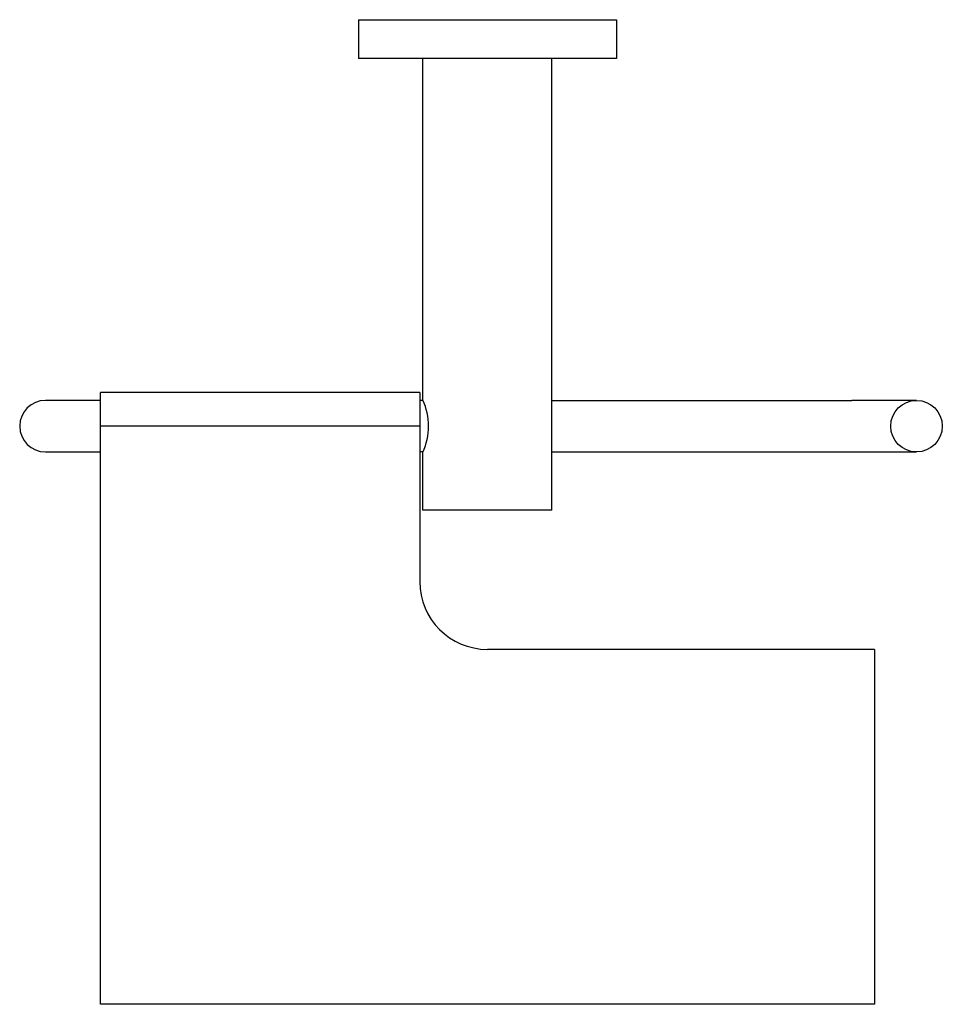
# Model space of a CAD drawing. Header units: millimetres. Extents: x 4024.821 to 4024.964, y 1887.42 to 1887.573.
import ezdxf

# ---------------------------------------------------------------- set-up
doc = ezdxf.new("R2010")
doc.units = ezdxf.units.MM
doc.layers.add('SANINDUSA', color=3, linetype='Continuous')

msp = doc.modelspace()

# ---------------------------------------------------------------- linework, layer by layer
at = {"layer": 'SANINDUSA'}
for p, q in [((4024.873087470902, 1887.572649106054), (4024.913087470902, 1887.572649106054)), ((4024.873087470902, 1887.572649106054), (4024.873087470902, 1887.566649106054)), ((4024.913087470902, 1887.572649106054), (4024.913087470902, 1887.566649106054)), ((4024.913087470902, 1887.566649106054), (4024.873087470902, 1887.566649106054)), ((4024.883087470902, 1887.513699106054), (4024.883087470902, 1887.566649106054)), ((4024.903087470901, 1887.513649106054), (4024.903087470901, 1887.566649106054)), ((4024.882587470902, 1887.514849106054), (4024.833087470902, 1887.514849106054)), ((4024.833087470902, 1887.509649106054), (4024.833087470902, 1887.514849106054)), ((4024.882587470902, 1887.514849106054), (4024.882587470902, 1887.509649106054)), ((4024.833087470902, 1887.513649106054), (4024.824587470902, 1887.513649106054)), ((4024.883107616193, 1887.513649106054), (4024.882587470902, 1887.513649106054)), ((4024.903087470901, 1887.513649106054), (4024.949587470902, 1887.513649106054)), ((4024.903087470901, 1887.505649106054), (4024.903087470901, 1887.513649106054)), ((4024.959587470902, 1887.513649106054), (4024.949587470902, 1887.513649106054)), ((4024.833087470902, 1887.420034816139), (4024.833087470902, 1887.509649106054)), ((4024.882587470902, 1887.509649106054), (4024.833087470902, 1887.509649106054)), ((4024.882587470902, 1887.509649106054), (4024.882587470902, 1887.485549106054)), ((4024.824587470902, 1887.505649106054), (4024.833087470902, 1887.505649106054)), ((4024.883107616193, 1887.505649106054), (4024.882587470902, 1887.505649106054)), ((4024.883087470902, 1887.496649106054), (4024.883087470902, 1887.505599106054)), ((4024.903087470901, 1887.496649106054), (4024.903087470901, 1887.505649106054)), ((4024.903087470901, 1887.505649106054), (4024.949587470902, 1887.505649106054)), ((4024.949587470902, 1887.505649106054), (4024.959587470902, 1887.505649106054)), ((4024.903087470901, 1887.496649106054), (4024.883087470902, 1887.496649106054)), ((4024.953087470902, 1887.475049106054), (4024.893087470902, 1887.475049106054)), ((4024.953087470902, 1887.475049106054), (4024.953087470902, 1887.420034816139)), ((4024.953087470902, 1887.420034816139), (4024.833087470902, 1887.420034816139))]:
    msp.add_line(p, q, dxfattribs=at)
msp.add_circle((4024.959587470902, 1887.509649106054), 0.004, dxfattribs=at)
for centre, radius, start, end in [((4024.873944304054, 1887.509649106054), 0.009999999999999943, 336.1088728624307, 23.89112713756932), ((4024.824587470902, 1887.509649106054), 0.004, 90, 270), ((4024.893087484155, 1887.485549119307), 0.01050001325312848, 180.000072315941, 269.9999276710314)]:
    msp.add_arc(centre, radius, start, end, dxfattribs=at)

doc.saveas('drawing.dxf')
